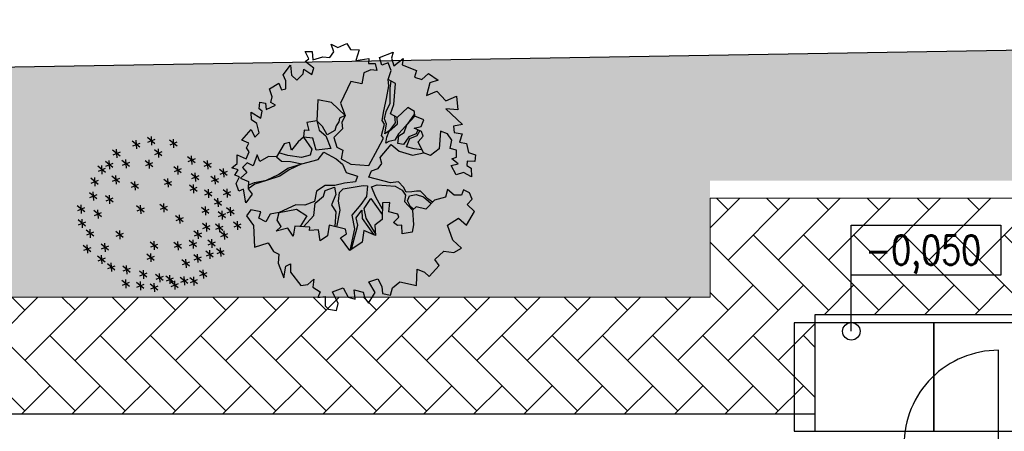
# Model space of a CAD drawing. Header units: millimetres. Extents: x 53645 to 137188, y 78097 to 135542.
# Tile 66 of 256: x 67101 to 75551, y 94203 to 97733. Entities that reach past the tile are written whole.
import ezdxf

# ---------------------------------------------------------------- set-up
doc = ezdxf.new("R2010")
doc.units = ezdxf.units.MM
doc.linetypes.add('CONTI', pattern=[0])
doc.layers.add('axis_dim', color=40, linetype='CONTI')
doc.layers.add('tree', color=67, linetype='Continuous')
for name, color, linetype, lineweight in [('GP-graas', 94, 'Continuous', 9), ('GP-POKRITIE1', 7, 'Continuous', 9), ('mark', 4, 'Continuous', 15), ('stair1', 7, 'Continuous', 15)]:
    doc.layers.add(name, color=color, linetype=linetype, lineweight=lineweight)
doc.layers.add('line 1 GP', color=90, linetype='Continuous', lineweight=0, plot=False)
doc.styles.add('GOST 2.304', font='CS_Gost2304.shx', dxfattribs={"width": 0.8, "oblique": 15})
doc.linetypes.add('ограждение1', pattern='A,6.35,-2.54,[133,ltypeshp.shx,S=2.54,R=0,X=-2.54,Y=0],-2.54,25.4', length=36.83)

# ---------------------------------------------------------------- blocks, each defined once
blk = doc.blocks.new('SYMBOL_Tree_4_2D')
at = {"color": 0, "linetype": 'ByBlock'}
for points in [[(-2.181, -0.522), (-2.227, -0.253), (-2.319, -0.292), (-2.365, -0.146), (-2.304, -0.015), (-2.396, 0.015), (-2.327, 0.123), (-2.45, 0.161), (-2.35, 0.246), (-2.35, 0.415), (-2.174, 0.338), (-2.112, 0.476), (-2.166, 0.553), (-2.12, 0.645), (-2.258, 0.699), (-2.074, 0.906), (-2.004, 0.76), (-1.92, 0.845), (-1.966, 1.029), (-2.066, 1.098), (-2.074, 1.244), (-1.889, 1.129), (-1.859, 1.267), (-1.92, 1.313), (-1.905, 1.444), (-1.797, 1.421), (-1.782, 1.298), (-1.597, 1.382), (-1.69, 1.436), (-1.667, 1.544), (-1.72, 1.705), (-1.536, 1.812), (-1.482, 1.682), (-1.398, 1.705), (-1.398, 1.859), (-1.452, 1.974), (-1.306, 2.166), (-1.29, 1.966), (-1.183, 1.874), (-1.06, 1.997), (-1.045, 2.089), (-0.891, 1.981), (-0.852, 2.104), (-1.021, 2.235), (-0.952, 2.289), (-1.021, 2.434), (-0.883, 2.434), (-0.868, 2.266), (-0.676, 2.327), (-0.538, 2.312), (-0.461, 2.427), (-0.515, 2.573), (-0.384, 2.511), (-0.207, 2.588), (-0.138, 2.473), (0.031, 2.465), (-0.031, 2.258), (0.223, 2.296), (0.215, 2.196), (0.345, 2.196), (0.376, 2.058), (0.261, 2.073), (0.123, 2.012), (0.084, 1.797), (-0.131, 1.843), (-0.33, 1.421), (-0.238, 1.183), (-0.507, 1.436), (-0.776, 1.49), (-0.791, 1.075), (-0.991, 1.044), (-0.952, 0.891), (-1.037, 0.898), (-1.052, 0.76), (-1.16, 0.668), (-1.29, 0.507), (-1.329, 0.653), (-1.429, 0.63), (-1.582, 0.376), (-1.736, 0.384), (-1.905, 0.284), (-1.958, 0.415), (-2.035, 0.2), (-2.15, 0.261), (-2.242, 0.169), (-2.158, 0.069), (-2.281, -0.038), (-2.127, -0.108), (-2.135, -0.246), (-2.058, -0.353)], [(0.43, 2.312), (0.699, 2.419), (0.668, 2.304), (0.714, 2.15), (0.891, 2.296), (0.875, 2.173), (1.152, 2.058), (1.113, 1.928), (1.259, 1.882), (1.39, 2.004), (1.574, 1.874), (1.413, 1.82), (1.351, 1.574), (1.551, 1.659), (1.728, 1.467), (1.935, 1.559), (1.958, 1.29), (1.728, 1.313), (2.05, 1.006), (1.874, 0.975), (1.889, 0.853), (2.043, 0.822), (1.996, 0.66), (2.127, 0.637), (2.166, 0.461), (2.304, 0.415), (2.296, 0.284), (2.143, 0.292), (2.135, 0.207), (2.219, 0.154), (2.227, -0.015), (2.073, 0.069), (1.928, 0.023), (1.828, 0.207), (1.966, 0.238), (1.843, 0.338), (1.935, 0.369), (1.935, 0.507), (1.812, 0.538), (1.843, 0.699), (1.759, 0.822), (1.62, 0.876), (1.597, 0.53), (1.428, 0.399), (1.29, 0.453), (1.183, 0.668), (1.282, 0.776), (1.252, 0.868), (1.106, 0.937), (1.244, 0.968), (1.298, 1.098), (1.121, 1.167), (1.113, 1.259), (0.983, 1.336), (0.776, 1.144), (0.645, 1.213), (0.714, 1.398), (0.745, 1.805), (0.599, 1.882), (0.66, 2.058), (0.599, 2.212), (0.476, 2.166)], [(-2.166, -0.776), (-2.027, -0.967), (-2.012, -1.39), (-1.743, -1.305), (-1.636, -1.474), (-1.536, -1.521), (-1.551, -1.697), (-1.436, -1.989), (-1.398, -1.759), (-1.306, -1.712), (-1.306, -1.874), (-1.106, -2.135), (-0.968, -2.119), (-0.852, -2.012), (-0.868, -2.166), (-0.73, -2.258), (-0.776, -2.373), (-0.63, -2.35), (-0.63, -2.534), (-0.568, -2.596), (-0.407, -2.626), (-0.376, -2.488), (-0.484, -2.258), (-0.277, -2.181), (-0.184, -2.365), (-0.046, -2.404), (-0.062, -2.219), (0.115, -2.266), (0.146, -2.381), (0.215, -2.48), (0.345, -2.273), (0.223, -2.066), (0.399, -2.004), (0.476, -2.158), (0.492, -2.289), (0.645, -2.327), (0.683, -2.181), (0.829, -2.066), (1.152, -2.135), (1.167, -1.82), (1.313, -1.874), (1.398, -1.958), (1.597, -1.743), (1.513, -1.628), (1.689, -1.467), (1.882, -1.49), (2.035, -1.405), (1.866, -1.252), (1.759, -0.96), (1.973, -0.822), (2.127, -0.96), (2.288, -0.691), (2.143, -0.553), (2.242, -0.453), (2.189, -0.33), (2.073, -0.269), (2.035, -0.376), (1.889, -0.376), (1.759, -0.261), (1.72, -0.415), (1.505, -0.469), (1.336, -0.645), (1.144, -0.599), (1.075, -0.668), (1.098, -0.952), (1.067, -1.098), (0.875, -1.129), (0.868, -0.96), (0.783, -0.967), (0.706, -0.906), (0.806, -0.799), (0.791, -0.745), (0.614, -0.699), (0.63, -0.515), (0.492, -0.522), (0.484, -0.845), (0.338, -0.96), (0.353, -1.16), (0.123, -1.06), (0.092, -1.29), (-0.146, -1.451), (-0.33, -1.206), (-0.215, -1.129), (-0.23, -1.037), (-0.553, -0.96), (-0.584, -1.167), (-0.73, -1.267), (-0.76, -1.052), (-0.937, -1.06), (-0.929, -0.998), (-1.221, -0.975), (-1.252, -1.175), (-1.359, -1.014), (-1.59, -1.075), (-1.49, -0.983), (-1.567, -0.86), (-1.528, -0.714), (-1.705, -0.745), (-1.789, -0.891), (-1.928, -0.822), (-1.889, -0.699), (-2.081, -0.66)]]:
    blk.add_lwpolyline(points, close=True, dxfattribs=at)
for points in [[(-0.238, 1.183), (-0.307, 1.044), (-0.292, 0.921), (-0.461, 0.753), (-0.4, 0.561), (-0.284, 0.507), (-0.315, 0.338), (-0.131, 0.23), (0.223, 0.207), (0.399, 0.53), (0.507, 0.737), (0.468, 0.791), (0.53, 1.014), (0.484, 1.083), (0.515, 1.275), (0.568, 1.513), (0.614, 1.759), (0.599, 1.882)], [(0.724, 1.171), (0.737, 1.037), (0.622, 0.883), (0.538, 0.822), (0.568, 1.014), (0.53, 1.114), (0.561, 1.259), (0.637, 1.421), (0.637, 1.713), (0.66, 1.85)], [(-0.238, 1.183), (-0.353, 1.129), (-0.361, 1.06), (-0.415, 0.983), (-0.438, 0.891), (-0.591, 0.806), (-0.684, 0.968), (-0.791, 1.075), (-0.745, 0.898), (-0.614, 0.783), (-0.522, 0.538), (-0.807, 0.507), (-0.868, 0.737), (-1.052, 0.76), (-0.891, 0.522), (-0.922, 0.407), (-1.091, 0.361), (-1.359, 0.399), (-1.537, 0.451)], [(1.117, 1.214), (0.975, 1.021), (0.883, 0.906), (0.799, 0.822), (0.729, 0.699), (0.614, 0.676), (0.553, 0.645), (0.576, 0.76), (0.622, 0.876), (0.783, 1.021), (0.776, 1.144)], [(1.177, 0.903), (1.144, 0.822), (1.006, 0.768), (0.898, 0.614), (0.791, 0.637), (0.806, 0.783), (0.914, 0.853), (0.967, 0.998), (1.121, 1.167)], [(1.259, 0.515), (1.106, 0.53), (0.96, 0.568), (1.021, 0.73), (1.167, 0.791), (1.217, 0.884)], [(1.468, -0.508), (1.375, -0.445), (1.282, -0.346), (1.229, -0.292), (1.152, -0.292), (1.06, -0.307), (0.952, -0.315), (0.898, -0.215), (0.799, -0.115), (0.645, -0.131), (0.223, -0.023), (0.276, 0.1), (0.407, 0.146), (0.476, 0.246), (0.445, 0.361), (0.66, 0.614), (0.814, 0.484), (1.075, 0.407), (1.29, 0.453)], [(-1.582, 0.376), (-1.482, 0.292), (-1.306, 0.284), (-1.083, 0.238), (-0.768, 0.323), (-0.653, 0.469), (-0.415, 0.338), (-0.292, 0.23), (-0.223, 0.069), (0, 0), (-0.039, -0.115), (-0.253, -0.138), (-0.438, -0.184), (-0.63, -0.184), (-0.799, -0.292), (-0.837, -0.499), (-1.029, -0.568), (-1.206, -0.561), (-1.528, -0.714)], [(-2.131, -0.176), (-2.012, -0.123), (-1.774, -0.077), (-1.544, 0.031), (-1.359, 0.154), (-1.083, 0.238), (-1.336, 0.123), (-1.513, 0), (-1.774, -0.085), (-2.004, -0.161), (-2.135, -0.246)], [(-0.399, -0.997), (-0.338, -0.668), (-0.369, -0.492), (-0.353, -0.322), (-0.277, -0.246), (0.115, -0.184), (0.2, -0.192), (0.177, -0.399), (0.069, -0.553), (-0.108, -0.76), (-0.054, -1.029), (-0.146, -1.451)], [(0.489, -0.645), (0.361, -0.415), (0.276, -0.207), (0.384, -0.169), (0.737, -0.2), (0.875, -0.276), (0.937, -0.376), (0.921, -0.499), (1.075, -0.668)], [(-1.053, -0.989), (-0.852, -0.768), (-0.822, -0.53), (-0.661, -0.392), (-0.63, -0.284), (-0.446, -0.215), (-0.423, -0.361), (-0.507, -0.561), (-0.423, -0.699), (-0.444, -0.986)], [(1.098, -0.645), (1.037, -0.599), (0.975, -0.484), (1.014, -0.384), (1.144, -0.361), (1.29, -0.407), (1.441, -0.535)], [(0.35, -1.12), (0.169, -0.822), (0.131, -0.63), (0.261, -0.438), (0.486, -0.753)], [(-1.528, -0.714), (-1.19, -0.645), (-0.991, -0.776), (-1.121, -0.983)], [(-0.113, -1.429), (0.008, -0.96), (-0.023, -0.814), (0.084, -0.668), (0.092, -0.829), (0.315, -1.143)]]:
    blk.add_lwpolyline(points, dxfattribs=at)
blk = doc.blocks.new('2D Tree (4)')
blk.add_blockref('SYMBOL_Tree_4_2D', (0, 0))
blk = doc.blocks.new('_F85QCL')
at = {"color": 0}
for p, q in [((-47.3, 206.4), (-63, 182.3)), ((-57.5, 208.2), (-51, 183.2)), ((-5.6, 208.2), (17.6, 206.4)), ((12.9, 218.4), (-2.8, 194.3)), ((2.7, 220.3), (9.2, 195.3)), ((43.9, 215), (28.2, 190.9)), ((33.7, 216.8), (40.2, 191.8)), ((52.3, 214.2), (75.4, 212.3)), ((70.8, 224.4), (55, 200.3)), ((60.6, 226.2), (67.1, 201.2)), ((104.1, 213.3), (88.4, 189.2)), ((94, 215.1), (100.4, 190.1)), ((-103.7, 179), (-80.5, 177.1)), ((-85.2, 189.2), (-100.9, 165.1)), ((-95.3, 191), (-88.9, 166)), ((-65.8, 196.2), (-42.7, 194.3)), ((-23.2, 184), (-39, 159.9)), ((-33.4, 185.9), (-26.9, 160.9)), ((-14.2, 187.6), (9, 185.7)), ((4.3, 197.8), (-11.4, 173.7)), ((-5.9, 199.6), (0.6, 174.6)), ((25.4, 204.8), (48.5, 202.9)), ((85.6, 203.1), (108.8, 201.2)), ((-143.3, 160.1), (-120.1, 158.2)), ((-124.7, 170.3), (-140.5, 146.2)), ((-134.9, 172.1), (-128.4, 147.1)), ((-84.8, 149.8), (-61.6, 147.9)), ((-66.2, 159.9), (-82, 135.9)), ((-76.4, 161.8), (-69.9, 136.8)), ((-41.7, 173.8), (-18.6, 172)), ((46, 156.6), (69.2, 154.8)), ((64.6, 166.8), (48.8, 142.7)), ((54.4, 168.7), (60.9, 143.7)), ((83.9, 153.2), (107.1, 151.3)), ((102.4, 163.4), (86.7, 139.3)), ((92.2, 165.2), (98.7, 140.2)), ((121.8, 153.2), (144.9, 151.3)), ((140.3, 163.4), (124.5, 139.3)), ((130.1, 165.2), (136.6, 140.2)), ((154.4, 156.6), (177.6, 154.8)), ((173, 166.8), (157.2, 142.7)), ((162.8, 168.7), (169.3, 143.7)), ((-127.8, 120.5), (-104.6, 118.7)), ((-109.2, 130.7), (-125, 106.6)), ((-119.4, 132.6), (-113, 107.6)), ((-30.1, 118.7), (-45.8, 94.6)), ((-40.3, 120.5), (-33.8, 95.5)), ((102.4, 118.7), (86.7, 94.6)), ((92.2, 120.5), (98.7, 95.5)), ((137.2, 124), (160.4, 122.1)), ((155.8, 134.1), (140, 110.1)), ((145.6, 136), (152.1, 111)), ((198.8, 122.1), (183, 98)), ((188.6, 124), (195.1, 99)), ((-169.1, 99.9), (-145.9, 98)), ((-150.5, 110.1), (-166.3, 86)), ((-160.7, 111.9), (-154.3, 86.9)), ((-48.6, 108.5), (-25.5, 106.6)), ((-19.6, 89.6), (-13.1, 64.6)), ((39.1, 99.9), (62.3, 98)), ((57.7, 110.1), (41.9, 86)), ((47.5, 111.9), (54, 86.9)), ((83.9, 108.5), (107.1, 106.6)), ((124.8, 96.3), (109, 72.2)), ((114.6, 98.2), (121.1, 73.2)), ((191.9, 96.3), (176.2, 72.2)), ((180.3, 111.9), (203.4, 110.1)), ((181.7, 98.2), (188.2, 73.2)), ((226.7, 96.4), (249.9, 94.6)), ((245.3, 106.6), (229.5, 82.6)), ((235.1, 108.5), (241.6, 83.5)), ((-189.7, 68.9), (-166.6, 67.1)), ((-171.2, 79.1), (-187, 55)), ((-181.4, 81), (-174.9, 56)), ((-28, 77.5), (-4.8, 75.7)), ((-9.4, 87.7), (-25.2, 63.6)), ((106.3, 86.1), (129.4, 84.3)), ((137.2, 72.4), (160.4, 70.5)), ((155.8, 82.6), (140, 58.5)), ((145.6, 84.4), (152.1, 59.4)), ((173.4, 86.1), (196.5, 84.3)), ((210.8, 63.6), (195.1, 39.6)), ((200.6, 65.5), (207.1, 40.5)), ((238.4, 60.2), (222.6, 36.1)), ((228.2, 62), (234.7, 37)), ((-202.2, 36.1), (-217.9, 12)), ((-212.4, 38), (-205.9, 13)), ((-169.1, 38), (-145.9, 36.1)), ((-150.5, 48.2), (-166.3, 24.1)), ((-160.7, 50), (-154.3, 25)), ((86.9, 36.1), (71.2, 12)), ((76.7, 38), (83.2, 13)), ((167.8, 36.1), (152.1, 12)), ((157.6, 38), (164.1, 13)), ((192.3, 53.4), (215.5, 51.6)), ((219.8, 50), (243, 48.2)), ((-220.7, 25.9), (-197.5, 24.1)), ((-115.7, 15.6), (-92.6, 13.8)), ((-97.2, 25.8), (-113, 1.7)), ((-107.4, 27.7), (-100.9, 2.6)), ((68.4, 25.9), (91.6, 24.1)), ((149.3, 25.9), (172.5, 24.1)), ((192.3, 13.9), (215.5, 12)), ((210.8, 24.1), (195.1, 0)), ((200.6, 25.9), (207.1, 0.9)), ((245.3, 5.2), (229.5, -18.9)), ((235.1, 7), (241.6, -18)), ((-198.3, -15.3), (-175.2, -17.2)), ((-179.8, -5.2), (-195.6, -29.2)), ((-190, -3.3), (-183.5, -28.3)), ((-14.6, -27.5), (-30.4, -51.6)), ((-24.8, -25.7), (-18.3, -50.7)), ((34, -20.5), (57.2, -22.4)), ((52.5, -10.3), (36.8, -34.4)), ((42.3, -8.5), (48.8, -33.5)), ((173.4, -20.5), (196.5, -22.4)), ((191.9, -10.3), (176.2, -34.4)), ((181.7, -8.5), (188.2, -33.5)), ((226.7, -5), (249.9, -6.9)), ((-212.1, -51.5), (-188.9, -53.3)), ((-193.6, -41.3), (-209.3, -65.3)), ((-203.8, -39.4), (-197.3, -64.4)), ((-140.2, -53.3), (-156, -77.4)), ((-150.4, -51.5), (-143.9, -76.5)), ((-33.1, -37.7), (-10, -39.6)), ((135.5, -48), (158.7, -49.9)), ((154.1, -37.8), (138.3, -61.9)), ((143.9, -36), (150.3, -61)), ((204.4, -53.2), (227.5, -55)), ((222.9, -43), (207.1, -67.1)), ((212.7, -41.1), (219.2, -66.1)), ((253.9, -55), (238.1, -79.1)), ((243.7, -53.2), (250.2, -78.2)), ((-183.2, -82.5), (-199, -106.6)), ((-193.4, -80.7), (-187, -105.7)), ((-158.8, -63.5), (-135.6, -65.3)), ((-93.8, -84.3), (-109.5, -108.3)), ((-104, -82.4), (-97.5, -107.4)), ((68.4, -87.6), (91.6, -89.4)), ((86.9, -77.4), (71.2, -101.5)), ((76.7, -75.5), (83.2, -100.5)), ((151, -79), (174.2, -80.8)), ((169.5, -68.8), (153.8, -92.9)), ((159.3, -66.9), (165.8, -91.9)), ((235.3, -65.2), (258.5, -67.1)), ((-201.8, -92.7), (-178.6, -94.6)), ((-136.8, -108.3), (-152.5, -132.4)), ((-147, -106.5), (-140.5, -131.5)), ((-112.3, -94.5), (-89.1, -96.3)), ((-28, -109.9), (-4.8, -111.8)), ((-9.4, -99.7), (-25.2, -123.8)), ((-19.6, -97.9), (-13.1, -122.9)), ((108, -115.1), (131.1, -116.9)), ((126.5, -104.9), (110.8, -129)), ((116.3, -103), (122.8, -128.1)), ((197.5, -103), (220.6, -104.9)), ((216, -92.9), (200.3, -116.9)), ((205.8, -91), (212.3, -116)), ((-155.3, -118.5), (-132.1, -120.4)), ((-129.8, -146), (-123.3, -171)), ((-76.2, -144.3), (-53, -146.2)), ((-57.6, -134.1), (-73.4, -158.2)), ((-67.8, -132.3), (-61.3, -157.3)), ((40.6, -146), (47.1, -171)), ((156.2, -130.6), (179.3, -132.4)), ((174.7, -120.4), (158.9, -144.5)), ((164.5, -118.5), (171, -143.5)), ((-138.1, -158.1), (-114.9, -159.9)), ((-119.6, -147.9), (-135.3, -172)), ((-88.6, -175.4), (-104.3, -199.5)), ((-98.8, -173.6), (-92.3, -198.6)), ((-14.6, -170.3), (-30.4, -194.3)), ((-24.8, -168.4), (-18.3, -193.4)), ((32.3, -158.1), (55.4, -159.9)), ((50.8, -147.9), (35, -172)), ((86.9, -170.3), (71.2, -194.3)), ((76.7, -168.4), (83.2, -193.4)), ((-107.1, -185.6), (-84, -187.4)), ((-81.3, -192.5), (-58.1, -194.3)), ((-62.8, -182.3), (-78.5, -206.4)), ((-73, -180.4), (-66.5, -205.4)), ((-33.1, -180.4), (-10, -182.3)), ((68.4, -180.4), (91.6, -182.3)), ((120, -194.2), (143.2, -196)), ((138.6, -184), (122.8, -208.1)), ((128.4, -182.2), (134.9, -207.2)), ((-50.3, -218.3), (-27.2, -220.1)), ((-31.8, -208.1), (-47.6, -232.2)), ((-42, -206.2), (-35.5, -231.2)), ((13.3, -225.2), (36.5, -227)), ((31.9, -215), (16.1, -239)), ((21.7, -213.1), (28.2, -238.1)), ((59.8, -221.7), (83, -223.6)), ((78.3, -211.5), (62.6, -235.6)), ((68.1, -209.7), (74.6, -234.7))]:
    blk.add_line(p, q, dxfattribs=at)
blk = doc.blocks.new('*U46')
at = {"color": 0, "linetype": 'ByBlock', "ltscale": 10}
blk.add_lwpolyline([(-860, 0), (-860, 810, -0.414214), (-50, 0)], format="xyb", dxfattribs=at)
at = {"color": 0}
for points in [[(-910, 0), (-860, 0), (-860, -120.6), (-910, -120.6)], [(-50, 0), (0, 0), (0, -120.6), (-50, -120.6)]]:
    blk.add_lwpolyline(points, close=True, dxfattribs=at)
blk = doc.blocks.new('3432')
at = {"color": 0}
for points in [[(-3175.3, 9500), (-3175.3, 10500), (-5175.3, 10500), (-5175.3, 9500)], [(-4154, 10430), (-5354, 10430), (-5354, 9500), (-4154, 9500), (-4154, 9518.1)], [(-2954, 10430), (-4154, 10430), (-4154, 9500), (-2954, 9500), (-2954, 9518.1)]]:
    blk.add_lwpolyline(points, close=True, dxfattribs=at)
blk.add_lwpolyline([(-16750.5, 9650), (-5175.3, 9650)], dxfattribs=at)
at = {"color": 0, "xscale": -1, "rotation": 359.9999936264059}
blk.add_blockref('*U46', (-4460.6, 9385), dxfattribs=at)

msp = doc.modelspace()

# ---------------------------------------------------------------- hatches: boundary and pattern name
at = {"layer": 'GP-graas', "ltscale": 100}
h = msp.add_hatch(dxfattribs=at)
h.set_pattern_fill('GRASS', color=256, scale=15)
h.set_pattern_definition([(90, (91714.96, -74594.3), (-269.4077, 269.4077), [71.4375, -467.3779]), (45, (91714.96, -74594.3), (-269.4077, 269.4077), [71.4375, -309.5625]), (135, (91714.96, -74594.3), (-269.4077, -269.4077), [71.4375, -309.5625])])
h.paths.add_polyline_path([(73026, 96352.8), (77926, 96352.8), (77926, 95352.8), (89486.2, 95352.8), (91055.3, 97732.8), (59227.9, 97196.4), (55227.9, 78896.4), (81450.5, 78459.4), (81139.4, 81744.2), (83067.3, 84852.8), (80101, 84852.8), (80100.6, 83702.8), (59350.8, 83702.8), (59350.8, 84702.8), (59350.8, 85002.8), (59350.8, 85302.8), (59350.8, 85602.8), (59350.8, 89827.7), (59350.8, 94352.8), (61350.8, 94352.8), (61350.8, 95352.8), (73026, 95352.8)])
at = {"layer": 'GP-POKRITIE1', "ltscale": 100}
h = msp.add_hatch(dxfattribs=at)
h.set_pattern_fill('AR-HBONE', color=252, scale=3, angle=90)
h.set_pattern_definition([(135, (91714.96, -74594.3), (-431.0523, 7e-14), [914.4, -304.8]), (225, (91499.43, -74378.8), (-431.0523, 7e-14), [914.4, -304.8])])
h.paths.add_polyline_path([(61350.8, 95352.7), (73026, 95352.9), (73026, 96202.8), (77926, 96202.8), (77926, 95352.8), (89579.3, 95352.8), (83067.3, 84852.8), (80101, 84852.8), (80101, 83702.8), (59350.8, 83702.5), (59350.8, 84702.8), (76101.3, 84702.8), (76200.8, 84702.8), (79101.6, 84702.8), (79101.6, 87352.8), (83151.2, 87352.8), (83151.3, 88102.8), (83001.5, 88102.8), (83001.5, 93602.8), (83151.5, 93602.8), (83151.5, 94352.8), (76926.8, 94352.8), (76926.7, 95202.8), (73926.3, 95202.8), (73926.3, 94352.9), (61350.8, 94352.7)])

# ---------------------------------------------------------------- linework, layer by layer
at = {"layer": 'axis_dim', "color": 7, "linetype": 'ограждение1', "lineweight": 30, "ltscale": 100}
msp.add_lwpolyline([(83373.9, 85347.1), (81139.4, 81744.2), (81450.5, 78459.4), (55227.9, 78896.4), (59227.9, 97196.4), (91055.3, 97732.8), (87649.5, 92241.3)], dxfattribs=at)
at = {"layer": 'line 1 GP', "ltscale": 100}
msp.add_lwpolyline([(73026, 96202.8), (77926, 96202.8), (77926, 95352.8), (89486.2, 95352.8), (91055.3, 97732.8), (59227.9, 97196.4), (55227.9, 78896.4), (81450.5, 78459.4), (81139.4, 81744.2), (83067.3, 84852.8), (80101, 84852.8), (80100.6, 83702.8), (59350.8, 83702.8), (59350.8, 84702.8), (59350.8, 85002.8), (59350.8, 85302.8), (59350.8, 85602.8), (59350.8, 89827.7), (59350.8, 94352.8), (61350.8, 94352.8), (61350.8, 95352.8), (73026, 95352.8)], close=True, dxfattribs=at)
at = {"layer": 'mark', "linetype": 'Continuous', "lineweight": 25, "ltscale": 100}
msp.add_lwpolyline([(74238.1, 95971.9), (75520.5, 95971.9), (75520.5, 95541.9), (74238.1, 95541.9)], close=True, dxfattribs=at)
msp.add_lwpolyline([(74238.1, 95060.2), (74238.1, 95541.9)], dxfattribs=at)
msp.add_circle((74238.1, 95060.2), 75, dxfattribs=at)
at = {"layer": 'stair1', "ltscale": 75}
msp.add_lwpolyline([(59350.8, 84702.8), (59350.8, 83702.8), (80100.6, 83702.8), (80101, 84852.8), (83067.3, 84852.8), (89579.3, 95352.8), (77926, 95352.8), (77926, 96202.8), (73026, 96202.8), (73026, 95352.8), (61350.8, 95352.8), (61350.8, 94352.8)], dxfattribs=at)

# ---------------------------------------------------------------- block references
at = {"layer": 'tree', "xscale": 439.453125, "yscale": 439.453125, "zscale": 4.39453125}
msp.add_blockref('2D Tree (4)', (69999.5, 96391.8), dxfattribs=at)
at = {"layer": 'tree', "lineweight": 0, "xscale": -2.879999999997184, "yscale": 2.880000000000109, "zscale": 2.88, "rotation": 197.8362192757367}
msp.add_blockref('_F85QCL', (68233.8, 96020.7), dxfattribs=at)

# ---------------------------------------------------------------- texts
at = {"layer": 'mark', "linetype": 'Continuous', "lineweight": 25, "ltscale": 100, "insert": (74356.8, 95881.9), "char_height": 250, "width": 1253.816, "attachment_point": 1, "style": 'GOST 2.304'}
msp.add_mtext('\\Fsimplex.shx;\\W0.8000000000;\\Q0.2617993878;\\T1.0000000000;\\o\\l-0,050', dxfattribs=at)

# ---------------------------------------------------------------- next in the draw order: block references
msp.add_blockref('3432', (79101.6, 84702.8))

doc.saveas('drawing.dxf')
